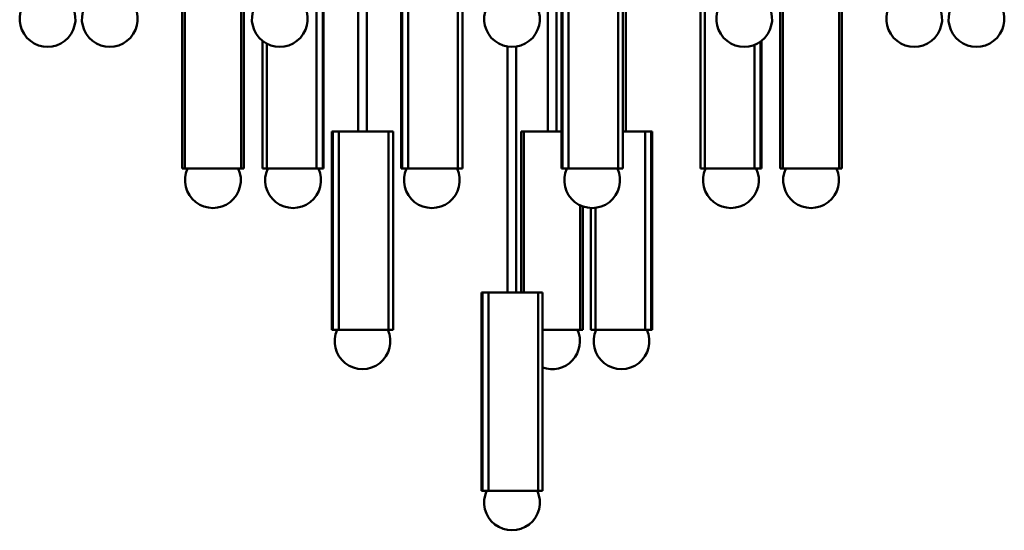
# Model space of a CAD drawing. Header units: millimetres. Extents: x 895 to 3556, y 117 to 2913.
# Tile 6 of 13: x 947 to 1742, y 1232 to 1644. Entities that reach past the tile are written whole.
import ezdxf

# ---------------------------------------------------------------- set-up
doc = ezdxf.new("R2010")
doc.units = ezdxf.units.MM
doc.header["$LTSCALE"] = 10
doc.layers.add('Widoczne (ISO)', color=7, linetype='Continuous', lineweight=50)

msp = doc.modelspace()

# ---------------------------------------------------------------- linework, layer by layer
at = {"layer": 'Widoczne (ISO)'}
for p, q in [((1220.53, 1554.01), (1220.53, 2716.01)), ((1227.53, 1554.01), (1227.53, 2716.01)), ((1436.66, 1554.01), (1436.66, 2716.01)), ((1373.62, 1554.01), (1373.62, 1882.48)), ((1380.62, 1554.01), (1380.62, 1882.48)), ((1078.39, 1524.01), (1078.39, 1684.01)), ((1080.56, 1524.01), (1080.56, 1684.01)), ((1126.02, 1524.01), (1126.02, 1684.01)), ((1128.19, 1524.01), (1128.19, 1684.01)), ((1187.05, 1524.01), (1187.05, 1684.01)), ((1191.92, 1524.01), (1191.92, 1684.01)), ((1192.65, 1524.01), (1192.65, 1684.01)), ((1255.41, 1524.01), (1255.41, 1684.01)), ((1256.14, 1524.01), (1256.14, 1684.01)), ((1261.01, 1524.01), (1261.01, 1684.01)), ((1301.16, 1524.01), (1301.16, 1684.01)), ((1304.72, 1524.01), (1304.72, 1684.01)), ((1384.82, 1524.01), (1384.82, 1684.01)), ((1385.55, 1524.01), (1385.55, 1684.01)), ((1390.42, 1524.01), (1390.42, 1684.01)), ((1430.57, 1524.01), (1430.57, 1684.01)), ((1434.13, 1524.01), (1434.13, 1684.01)), ((1496.89, 1524.01), (1496.89, 1684.01)), ((1500.45, 1524.01), (1500.45, 1684.01)), ((1561.35, 1524.01), (1561.35, 1684.01)), ((1563.52, 1524.01), (1563.52, 1684.01)), ((1608.99, 1524.01), (1608.99, 1684.01)), ((1611.15, 1524.01), (1611.15, 1684.01)), ((1143.34, 1524.01), (1143.34, 1627.04)), ((1146.9, 1524.01), (1146.9, 1624.74)), ((1341.27, 1424.01), (1341.27, 1622.48)), ((1348.27, 1424.01), (1348.27, 1622.48)), ((1540.6, 1524.01), (1540.6, 1623.81)), ((1545.48, 1524.01), (1545.48, 1626.49)), ((1546.2, 1524.01), (1546.2, 1627.04)), ((1199.98, 1554.01), (1199.38, 1554.01)), ((1199.38, 1394.01), (1199.38, 1554.01)), ((1199.98, 1554.01), (1200.1, 1554.01)), ((1201.73, 1554.01), (1200.1, 1554.01)), ((1200.1, 1394.01), (1200.1, 1554.01)), ((1201.73, 1554.01), (1203.45, 1554.01)), ((1203.45, 1554.01), (1204.98, 1554.01)), ((1207.9, 1554.01), (1204.98, 1554.01)), ((1204.98, 1394.01), (1204.98, 1554.01)), ((1207.9, 1554.01), (1209.83, 1554.01)), ((1209.83, 1554.01), (1212.51, 1554.01)), ((1212.51, 1554.01), (1213.27, 1554.01)), ((1217.26, 1554.01), (1213.27, 1554.01)), ((1217.26, 1554.01), (1219.02, 1554.01)), ((1219.02, 1554.01), (1222.23, 1554.01)), ((1222.23, 1554.01), (1223.69, 1554.01)), ((1227.96, 1554.01), (1223.69, 1554.01)), ((1227.96, 1554.01), (1229.21, 1554.01)), ((1229.21, 1554.01), (1232.31, 1554.01)), ((1232.31, 1554.01), (1234.17, 1554.01)), ((1237.89, 1554.01), (1234.17, 1554.01)), ((1237.89, 1554.01), (1238.37, 1554.01)), ((1238.37, 1554.01), (1240.75, 1554.01)), ((1240.75, 1554.01), (1242.65, 1554.01)), ((1245.13, 1554.01), (1242.65, 1554.01)), ((1245.13, 1554.01), (1245.87, 1554.01)), ((1245.13, 1394.01), (1245.13, 1554.01)), ((1245.87, 1554.01), (1247.44, 1554.01)), ((1248.69, 1554.01), (1247.44, 1554.01)), ((1248.69, 1394.01), (1248.69, 1554.01)), ((1353.13, 1554.01), (1352.22, 1554.01)), ((1352.22, 1424.01), (1352.22, 1554.01)), ((1353.13, 1554.01), (1354.39, 1554.01)), ((1356.43, 1554.01), (1354.39, 1554.01)), ((1354.39, 1424.01), (1354.39, 1554.01)), ((1356.43, 1554.01), (1358.26, 1554.01)), ((1358.26, 1554.01), (1360.29, 1554.01)), ((1360.29, 1554.01), (1360.49, 1554.01)), ((1363.84, 1554.01), (1360.49, 1554.01)), ((1363.84, 1554.01), (1365.76, 1554.01)), ((1365.76, 1554.01), (1368.68, 1554.01)), ((1368.68, 1554.01), (1369.69, 1554.01)), ((1373.87, 1554.01), (1369.69, 1554.01)), ((1373.87, 1554.01), (1375.5, 1554.01)), ((1375.5, 1554.01), (1378.75, 1554.01)), ((1378.75, 1554.01), (1380.37, 1554.01)), ((1384.55, 1554.01), (1380.37, 1554.01)), ((1384.55, 1554.01), (1384.82, 1554.01)), ((1434.13, 1554.01), (1434.96, 1554.01)), ((1434.96, 1554.01), (1438.17, 1554.01)), ((1438.17, 1554.01), (1439.93, 1554.01)), ((1443.92, 1554.01), (1439.93, 1554.01)), ((1443.92, 1554.01), (1444.68, 1554.01)), ((1444.68, 1554.01), (1447.36, 1554.01)), ((1447.36, 1554.01), (1449.29, 1554.01)), ((1452.21, 1554.01), (1449.29, 1554.01)), ((1452.21, 1554.01), (1453.74, 1554.01)), ((1452.21, 1394.01), (1452.21, 1554.01)), ((1453.74, 1554.01), (1455.46, 1554.01)), ((1457.09, 1554.01), (1455.46, 1554.01)), ((1457.09, 1554.01), (1457.21, 1554.01)), ((1457.09, 1394.01), (1457.09, 1554.01)), ((1457.82, 1554.01), (1457.21, 1554.01)), ((1457.82, 1394.01), (1457.82, 1554.01)), ((1079.29, 1524.01), (1078.39, 1524.01)), ((1079.29, 1524.01), (1080.56, 1524.01)), ((1082.6, 1524.01), (1080.56, 1524.01)), ((1082.6, 1524.01), (1084.43, 1524.01)), ((1084.43, 1524.01), (1086.46, 1524.01)), ((1086.46, 1524.01), (1086.65, 1524.01)), ((1090.01, 1524.01), (1086.65, 1524.01)), ((1090.01, 1524.01), (1091.93, 1524.01)), ((1091.93, 1524.01), (1094.85, 1524.01)), ((1094.85, 1524.01), (1095.86, 1524.01)), ((1100.04, 1524.01), (1095.86, 1524.01)), ((1100.04, 1524.01), (1101.67, 1524.01)), ((1101.67, 1524.01), (1104.92, 1524.01)), ((1104.92, 1524.01), (1106.54, 1524.01)), ((1110.72, 1524.01), (1106.54, 1524.01)), ((1110.72, 1524.01), (1111.73, 1524.01)), ((1111.73, 1524.01), (1114.66, 1524.01)), ((1114.66, 1524.01), (1116.58, 1524.01)), ((1119.93, 1524.01), (1116.58, 1524.01)), ((1119.93, 1524.01), (1120.13, 1524.01)), ((1120.13, 1524.01), (1122.15, 1524.01)), ((1122.15, 1524.01), (1123.98, 1524.01)), ((1126.02, 1524.01), (1123.98, 1524.01)), ((1126.02, 1524.01), (1127.29, 1524.01)), ((1128.19, 1524.01), (1127.29, 1524.01)), ((1144.58, 1524.01), (1143.34, 1524.01)), ((1144.58, 1524.01), (1146.15, 1524.01)), ((1146.15, 1524.01), (1146.9, 1524.01)), ((1149.38, 1524.01), (1146.9, 1524.01)), ((1149.38, 1524.01), (1151.28, 1524.01)), ((1151.28, 1524.01), (1153.66, 1524.01)), ((1153.66, 1524.01), (1154.14, 1524.01)), ((1157.85, 1524.01), (1154.14, 1524.01)), ((1157.85, 1524.01), (1159.72, 1524.01)), ((1159.72, 1524.01), (1162.82, 1524.01)), ((1162.82, 1524.01), (1164.07, 1524.01)), ((1168.34, 1524.01), (1164.07, 1524.01)), ((1168.34, 1524.01), (1169.79, 1524.01)), ((1169.79, 1524.01), (1173, 1524.01)), ((1173, 1524.01), (1174.77, 1524.01)), ((1178.76, 1524.01), (1174.77, 1524.01)), ((1178.76, 1524.01), (1179.51, 1524.01)), ((1179.51, 1524.01), (1182.2, 1524.01)), ((1182.2, 1524.01), (1184.13, 1524.01)), ((1187.05, 1524.01), (1184.13, 1524.01)), ((1187.05, 1524.01), (1188.58, 1524.01)), ((1188.58, 1524.01), (1190.3, 1524.01)), ((1191.92, 1524.01), (1190.3, 1524.01)), ((1191.92, 1524.01), (1192.04, 1524.01)), ((1192.65, 1524.01), (1192.04, 1524.01)), ((1256.02, 1524.01), (1255.41, 1524.01)), ((1256.02, 1524.01), (1256.14, 1524.01)), ((1257.77, 1524.01), (1256.14, 1524.01)), ((1257.77, 1524.01), (1259.49, 1524.01)), ((1259.49, 1524.01), (1261.01, 1524.01)), ((1263.93, 1524.01), (1261.01, 1524.01)), ((1263.93, 1524.01), (1265.87, 1524.01)), ((1265.87, 1524.01), (1268.55, 1524.01)), ((1268.55, 1524.01), (1269.31, 1524.01)), ((1273.3, 1524.01), (1269.31, 1524.01)), ((1273.3, 1524.01), (1275.06, 1524.01)), ((1275.06, 1524.01), (1278.27, 1524.01)), ((1278.27, 1524.01), (1279.72, 1524.01)), ((1284, 1524.01), (1279.72, 1524.01)), ((1284, 1524.01), (1285.25, 1524.01)), ((1285.25, 1524.01), (1288.35, 1524.01)), ((1288.35, 1524.01), (1290.21, 1524.01)), ((1293.92, 1524.01), (1290.21, 1524.01)), ((1293.92, 1524.01), (1294.4, 1524.01)), ((1294.4, 1524.01), (1296.78, 1524.01)), ((1296.78, 1524.01), (1298.69, 1524.01)), ((1301.16, 1524.01), (1298.69, 1524.01)), ((1301.16, 1524.01), (1301.91, 1524.01)), ((1301.91, 1524.01), (1303.48, 1524.01)), ((1304.72, 1524.01), (1303.48, 1524.01)), ((1385.43, 1524.01), (1384.82, 1524.01)), ((1385.43, 1524.01), (1385.55, 1524.01)), ((1387.18, 1524.01), (1385.55, 1524.01)), ((1387.18, 1524.01), (1388.9, 1524.01)), ((1388.9, 1524.01), (1390.42, 1524.01)), ((1393.34, 1524.01), (1390.42, 1524.01)), ((1393.34, 1524.01), (1395.28, 1524.01)), ((1395.28, 1524.01), (1397.96, 1524.01)), ((1397.96, 1524.01), (1398.72, 1524.01)), ((1402.71, 1524.01), (1398.72, 1524.01)), ((1402.71, 1524.01), (1404.47, 1524.01)), ((1404.47, 1524.01), (1407.68, 1524.01)), ((1407.68, 1524.01), (1409.13, 1524.01)), ((1413.41, 1524.01), (1409.13, 1524.01)), ((1413.41, 1524.01), (1414.66, 1524.01)), ((1414.66, 1524.01), (1417.76, 1524.01)), ((1417.76, 1524.01), (1419.62, 1524.01)), ((1423.33, 1524.01), (1419.62, 1524.01)), ((1423.33, 1524.01), (1423.81, 1524.01)), ((1423.81, 1524.01), (1426.19, 1524.01)), ((1426.19, 1524.01), (1428.1, 1524.01)), ((1430.57, 1524.01), (1428.1, 1524.01)), ((1430.57, 1524.01), (1431.32, 1524.01)), ((1431.32, 1524.01), (1432.89, 1524.01)), ((1434.13, 1524.01), (1432.89, 1524.01)), ((1498.14, 1524.01), (1496.89, 1524.01)), ((1498.14, 1524.01), (1499.71, 1524.01)), ((1499.71, 1524.01), (1500.45, 1524.01)), ((1502.93, 1524.01), (1500.45, 1524.01)), ((1502.93, 1524.01), (1504.83, 1524.01)), ((1504.83, 1524.01), (1507.21, 1524.01)), ((1507.21, 1524.01), (1507.69, 1524.01)), ((1511.41, 1524.01), (1507.69, 1524.01)), ((1511.41, 1524.01), (1513.27, 1524.01)), ((1513.27, 1524.01), (1516.37, 1524.01)), ((1516.37, 1524.01), (1517.62, 1524.01)), ((1521.9, 1524.01), (1517.62, 1524.01)), ((1521.9, 1524.01), (1523.35, 1524.01)), ((1523.35, 1524.01), (1526.56, 1524.01)), ((1526.56, 1524.01), (1528.32, 1524.01)), ((1532.31, 1524.01), (1528.32, 1524.01)), ((1532.31, 1524.01), (1533.07, 1524.01)), ((1533.07, 1524.01), (1535.75, 1524.01)), ((1535.75, 1524.01), (1537.68, 1524.01)), ((1540.6, 1524.01), (1537.68, 1524.01)), ((1540.6, 1524.01), (1542.13, 1524.01)), ((1542.13, 1524.01), (1543.85, 1524.01)), ((1545.48, 1524.01), (1543.85, 1524.01)), ((1545.48, 1524.01), (1545.6, 1524.01)), ((1546.2, 1524.01), (1545.6, 1524.01)), ((1562.25, 1524.01), (1561.35, 1524.01)), ((1562.25, 1524.01), (1563.52, 1524.01)), ((1565.56, 1524.01), (1563.52, 1524.01)), ((1565.56, 1524.01), (1567.4, 1524.01)), ((1567.4, 1524.01), (1569.42, 1524.01)), ((1569.42, 1524.01), (1569.62, 1524.01)), ((1572.97, 1524.01), (1569.62, 1524.01)), ((1572.97, 1524.01), (1574.89, 1524.01)), ((1574.89, 1524.01), (1577.81, 1524.01)), ((1577.81, 1524.01), (1578.82, 1524.01)), ((1583.01, 1524.01), (1578.82, 1524.01)), ((1583.01, 1524.01), (1584.63, 1524.01)), ((1584.63, 1524.01), (1587.88, 1524.01)), ((1587.88, 1524.01), (1589.51, 1524.01)), ((1593.69, 1524.01), (1589.51, 1524.01)), ((1593.69, 1524.01), (1594.7, 1524.01)), ((1594.7, 1524.01), (1597.62, 1524.01)), ((1597.62, 1524.01), (1599.54, 1524.01)), ((1602.89, 1524.01), (1599.54, 1524.01)), ((1602.89, 1524.01), (1603.09, 1524.01)), ((1603.09, 1524.01), (1605.11, 1524.01)), ((1605.11, 1524.01), (1606.95, 1524.01)), ((1608.99, 1524.01), (1606.95, 1524.01)), ((1608.99, 1524.01), (1610.25, 1524.01)), ((1611.15, 1524.01), (1610.25, 1524.01)), ((1399.86, 1394.01), (1399.86, 1494.37)), ((1402.02, 1394.01), (1402.02, 1493.48)), ((1408.5, 1394.01), (1408.5, 1492.23)), ((1412.07, 1394.01), (1412.07, 1492.36)), ((1320.72, 1424.01), (1320.12, 1424.01)), ((1320.12, 1264.01), (1320.12, 1424.01)), ((1320.72, 1424.01), (1320.84, 1424.01)), ((1322.47, 1424.01), (1320.84, 1424.01)), ((1320.84, 1264.01), (1320.84, 1424.01)), ((1322.47, 1424.01), (1324.19, 1424.01)), ((1324.19, 1424.01), (1325.72, 1424.01)), ((1328.64, 1424.01), (1325.72, 1424.01)), ((1325.72, 1264.01), (1325.72, 1424.01)), ((1328.64, 1424.01), (1330.57, 1424.01)), ((1330.57, 1424.01), (1333.25, 1424.01)), ((1333.25, 1424.01), (1334.01, 1424.01)), ((1338, 1424.01), (1334.01, 1424.01)), ((1338, 1424.01), (1339.76, 1424.01)), ((1339.76, 1424.01), (1342.97, 1424.01)), ((1342.97, 1424.01), (1344.43, 1424.01)), ((1348.7, 1424.01), (1344.43, 1424.01)), ((1348.7, 1424.01), (1349.95, 1424.01)), ((1349.95, 1424.01), (1353.05, 1424.01)), ((1353.05, 1424.01), (1354.91, 1424.01)), ((1358.63, 1424.01), (1354.91, 1424.01)), ((1358.63, 1424.01), (1359.11, 1424.01)), ((1359.11, 1424.01), (1361.49, 1424.01)), ((1361.49, 1424.01), (1363.39, 1424.01)), ((1365.87, 1424.01), (1363.39, 1424.01)), ((1365.87, 1424.01), (1366.61, 1424.01)), ((1365.87, 1264.01), (1365.87, 1424.01)), ((1366.61, 1424.01), (1368.18, 1424.01)), ((1369.43, 1424.01), (1368.18, 1424.01)), ((1369.43, 1264.01), (1369.43, 1424.01)), ((1199.98, 1394.01), (1199.38, 1394.01)), ((1199.98, 1394.01), (1200.1, 1394.01)), ((1201.73, 1394.01), (1200.1, 1394.01)), ((1201.73, 1394.01), (1203.45, 1394.01)), ((1203.45, 1394.01), (1204.98, 1394.01)), ((1207.9, 1394.01), (1204.98, 1394.01)), ((1207.9, 1394.01), (1209.83, 1394.01)), ((1209.83, 1394.01), (1212.51, 1394.01)), ((1212.51, 1394.01), (1213.27, 1394.01)), ((1217.26, 1394.01), (1213.27, 1394.01)), ((1217.26, 1394.01), (1219.02, 1394.01)), ((1219.02, 1394.01), (1222.23, 1394.01)), ((1222.23, 1394.01), (1223.69, 1394.01)), ((1227.96, 1394.01), (1223.69, 1394.01)), ((1227.96, 1394.01), (1229.21, 1394.01)), ((1229.21, 1394.01), (1232.31, 1394.01)), ((1232.31, 1394.01), (1234.17, 1394.01)), ((1237.89, 1394.01), (1234.17, 1394.01)), ((1237.89, 1394.01), (1238.37, 1394.01)), ((1238.37, 1394.01), (1240.75, 1394.01)), ((1240.75, 1394.01), (1242.65, 1394.01)), ((1245.13, 1394.01), (1242.65, 1394.01)), ((1245.13, 1394.01), (1245.87, 1394.01)), ((1245.87, 1394.01), (1247.44, 1394.01)), ((1248.69, 1394.01), (1247.44, 1394.01)), ((1369.43, 1394.01), (1369.69, 1394.01)), ((1373.87, 1394.01), (1369.69, 1394.01)), ((1373.87, 1394.01), (1375.5, 1394.01)), ((1375.5, 1394.01), (1378.75, 1394.01)), ((1378.75, 1394.01), (1380.37, 1394.01)), ((1384.55, 1394.01), (1380.37, 1394.01)), ((1384.55, 1394.01), (1385.57, 1394.01)), ((1385.57, 1394.01), (1388.49, 1394.01)), ((1388.49, 1394.01), (1390.41, 1394.01)), ((1393.76, 1394.01), (1390.41, 1394.01)), ((1393.76, 1394.01), (1393.96, 1394.01)), ((1393.96, 1394.01), (1395.98, 1394.01)), ((1395.98, 1394.01), (1397.82, 1394.01)), ((1399.86, 1394.01), (1397.82, 1394.01)), ((1399.86, 1394.01), (1401.12, 1394.01)), ((1402.02, 1394.01), (1401.12, 1394.01)), ((1409.75, 1394.01), (1408.5, 1394.01)), ((1409.75, 1394.01), (1411.32, 1394.01)), ((1411.32, 1394.01), (1412.07, 1394.01)), ((1414.54, 1394.01), (1412.07, 1394.01)), ((1414.54, 1394.01), (1416.44, 1394.01)), ((1416.44, 1394.01), (1418.82, 1394.01)), ((1418.82, 1394.01), (1419.3, 1394.01)), ((1423.02, 1394.01), (1419.3, 1394.01)), ((1423.02, 1394.01), (1424.88, 1394.01)), ((1424.88, 1394.01), (1427.98, 1394.01)), ((1427.98, 1394.01), (1429.23, 1394.01)), ((1433.5, 1394.01), (1429.23, 1394.01)), ((1433.5, 1394.01), (1434.96, 1394.01)), ((1434.96, 1394.01), (1438.17, 1394.01)), ((1438.17, 1394.01), (1439.93, 1394.01)), ((1443.92, 1394.01), (1439.93, 1394.01)), ((1443.92, 1394.01), (1444.68, 1394.01)), ((1444.68, 1394.01), (1447.36, 1394.01)), ((1447.36, 1394.01), (1449.29, 1394.01)), ((1452.21, 1394.01), (1449.29, 1394.01)), ((1452.21, 1394.01), (1453.74, 1394.01)), ((1453.74, 1394.01), (1455.46, 1394.01)), ((1457.09, 1394.01), (1455.46, 1394.01)), ((1457.09, 1394.01), (1457.21, 1394.01)), ((1457.82, 1394.01), (1457.21, 1394.01)), ((1320.72, 1264.01), (1320.12, 1264.01)), ((1320.72, 1264.01), (1320.84, 1264.01)), ((1322.47, 1264.01), (1320.84, 1264.01)), ((1322.47, 1264.01), (1324.19, 1264.01)), ((1324.19, 1264.01), (1325.72, 1264.01)), ((1328.64, 1264.01), (1325.72, 1264.01)), ((1328.64, 1264.01), (1330.57, 1264.01)), ((1330.57, 1264.01), (1333.25, 1264.01)), ((1333.25, 1264.01), (1334.01, 1264.01)), ((1338, 1264.01), (1334.01, 1264.01)), ((1338, 1264.01), (1339.76, 1264.01)), ((1339.76, 1264.01), (1342.97, 1264.01)), ((1342.97, 1264.01), (1344.43, 1264.01)), ((1348.7, 1264.01), (1344.43, 1264.01)), ((1348.7, 1264.01), (1349.95, 1264.01)), ((1349.95, 1264.01), (1353.05, 1264.01)), ((1353.05, 1264.01), (1354.91, 1264.01)), ((1358.63, 1264.01), (1354.91, 1264.01)), ((1358.63, 1264.01), (1359.11, 1264.01)), ((1359.11, 1264.01), (1361.49, 1264.01)), ((1361.49, 1264.01), (1363.39, 1264.01)), ((1365.87, 1264.01), (1363.39, 1264.01)), ((1365.87, 1264.01), (1366.61, 1264.01)), ((1366.61, 1264.01), (1368.18, 1264.01)), ((1369.43, 1264.01), (1368.18, 1264.01))]:
    msp.add_line(p, q, dxfattribs=at)
for centre, start in [((969.77, 1644.71), 155.5856), ((1020.01, 1644.71), 155.5856), ((1157.27, 1644.71), 155.5856), ((1344.77, 1644.71), 155.5856), ((1532.27, 1644.71), 155.5856), ((1669.53, 1644.71), 155.5856), ((1719.77, 1644.71), 155.5856), ((1103.29, 1514.71), 155.5856), ((1167.99, 1514.71), 155.5856), ((1280.07, 1514.71), 155.5856), ((1409.48, 1514.71), 155.5856), ((1521.55, 1514.71), 155.5856), ((1586.25, 1514.71), 155.5856), ((1224.03, 1384.71), 155.5856), ((1377.12, 1384.71), 249.99585), ((1433.16, 1384.71), 155.5856), ((1344.77, 1254.71), 155.5856)]:
    msp.add_arc(centre, 22.5, start, 24.4144, dxfattribs=at)

doc.saveas('drawing.dxf')
